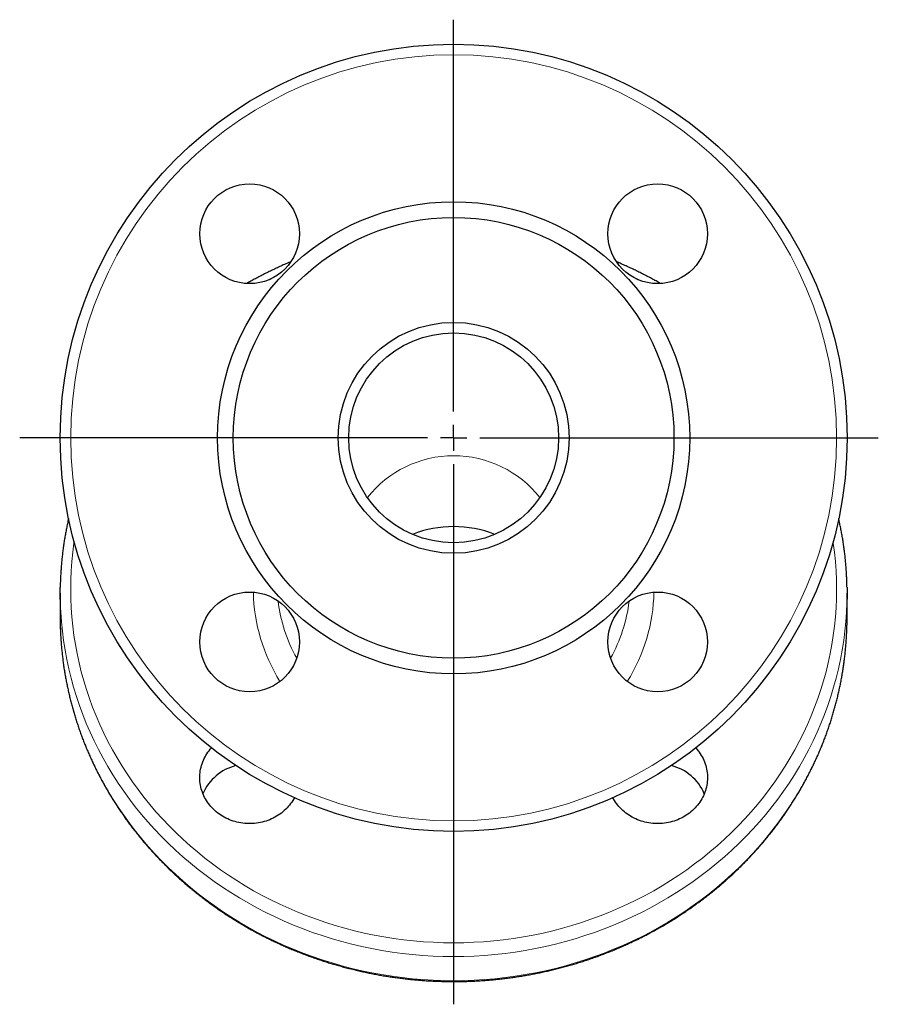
# Model space of a CAD drawing. Header units: millimetres. Extents: x 31 to 472, y 20 to 443.
# Tile 4 of 4: x 309 to 472, y 256 to 443. Entities that reach past the tile are written whole.
import ezdxf

# ---------------------------------------------------------------- set-up
doc = ezdxf.new("R2010")
doc.units = ezdxf.units.MM
doc.layers.add('FORMAT', color=7, linetype='Continuous')

# ---------------------------------------------------------------- blocks, each defined once
blk = doc.blocks.new('SW_CENTERMARKSYMBOL_0')
at = {"layer": 'FORMAT', "color": 0}
for p, q in [((0, 5), (0, 79.68)), ((0, 0), (0, 2.5)), ((-5, 0), (-82.72, 0)), ((0, 0), (-2.5, 0)), ((0, 0), (0, -2.5)), ((0, 0), (2.5, 0)), ((5, 0), (80.95, 0)), ((0, -5), (0, -107.95))]:
    blk.add_line(p, q, dxfattribs=at)

msp = doc.modelspace()

# ---------------------------------------------------------------- linework, layer by layer
at = {"color": 7, "linetype": 'Continuous', "lineweight": 25}
for p, q in [((316.33, 334.2), (316.33, 329.58)), ((466.33, 329.58), (466.33, 334.2)), ((316.33, 329.58), (316.34, 328.45)), ((466.32, 328.48), (466.33, 329.58))]:
    msp.add_line(p, q, dxfattribs=at)
at = {"color": 8, "linetype": 'Continuous', "lineweight": 18, "flags": 128}
for points in [[(357.59, 394.72), (356.49, 394.18), (355.7, 393.78)], [(426.95, 393.78), (426.16, 394.18), (425.06, 394.72)], [(318.99, 344.01), (318.95, 343.76), (318.73, 342.01), (318.55, 340.25), (318.43, 338.49), (318.35, 336.73), (318.33, 334.97), (318.35, 333.2), (318.43, 331.44), (318.55, 329.68), (318.73, 327.92), (318.95, 326.17), (319.22, 324.42), (319.55, 322.69), (319.92, 320.96), (320.34, 319.24), (320.81, 317.53), (321.33, 315.83), (321.9, 314.14), (322.51, 312.47), (323.17, 310.82), (323.88, 309.18), (324.64, 307.56), (325.44, 305.96), (326.28, 304.37), (327.17, 302.81), (328.11, 301.27), (329.08, 299.76), (330.1, 298.27), (331.16, 296.8), (332.27, 295.36), (333.41, 293.94), (334.59, 292.56), (335.82, 291.2), (337.08, 289.88), (338.37, 288.58), (339.71, 287.32), (341.08, 286.09), (342.48, 284.89), (343.92, 283.73), (345.39, 282.6), (346.89, 281.51), (348.42, 280.45), (349.98, 279.43), (351.57, 278.45), (353.18, 277.51), (354.83, 276.61), (356.49, 275.75), (358.18, 274.93), (359.9, 274.15), (361.63, 273.41), (363.39, 272.71), (365.17, 272.06), (366.96, 271.45), (368.77, 270.88), (370.59, 270.36), (372.43, 269.88), (374.28, 269.44), (376.15, 269.05), (378.02, 268.71), (379.91, 268.41), (381.8, 268.16), (383.7, 267.95), (385.6, 267.79), (387.51, 267.67), (389.42, 267.6), (391.33, 267.58), (393.24, 267.6), (395.15, 267.67), (397.05, 267.79), (398.96, 267.95), (400.85, 268.16), (402.75, 268.41), (404.63, 268.71), (406.5, 269.05), (408.37, 269.44), (410.22, 269.88), (412.06, 270.36), (413.88, 270.88), (415.69, 271.45), (417.49, 272.06), (419.26, 272.71), (421.02, 273.41), (422.75, 274.15), (424.47, 274.93), (426.16, 275.75), (427.83, 276.61), (429.47, 277.51), (431.08, 278.45), (432.67, 279.43), (434.23, 280.45), (435.77, 281.51), (437.27, 282.6), (438.74, 283.73), (440.17, 284.89), (441.58, 286.09), (442.94, 287.32), (444.28, 288.58), (445.58, 289.88), (446.84, 291.2), (448.06, 292.56), (449.24, 293.94), (450.38, 295.36), (451.49, 296.8), (452.55, 298.27), (453.57, 299.76), (454.55, 301.27), (455.48, 302.81), (456.37, 304.37), (457.21, 305.96), (458.01, 307.56), (458.77, 309.18), (459.48, 310.82), (460.14, 312.47), (460.75, 314.14), (461.32, 315.83), (461.84, 317.53), (462.31, 319.24), (462.73, 320.96), (463.1, 322.69), (463.43, 324.42), (463.7, 326.17), (463.93, 327.92), (464.1, 329.68), (464.23, 331.44), (464.3, 333.2), (464.33, 334.97), (464.3, 336.73), (464.23, 338.49), (464.1, 340.25), (463.93, 342.01), (463.7, 343.76), (463.67, 344.01)], [(466.32, 333.07), (466.3, 332.38), (466.22, 330.57), (466.09, 328.76), (465.92, 326.96), (465.68, 325.16), (465.4, 323.37), (465.07, 321.58), (464.69, 319.8), (464.25, 318.04), (463.77, 316.28), (463.24, 314.53), (462.66, 312.8), (462.02, 311.09), (461.34, 309.39), (460.62, 307.7), (459.84, 306.04), (459.02, 304.39), (458.15, 302.77), (457.24, 301.16), (456.28, 299.58), (455.27, 298.02), (454.23, 296.49), (453.14, 294.98), (452, 293.5), (450.83, 292.05), (449.61, 290.63), (448.36, 289.23), (447.06, 287.87), (445.73, 286.54), (444.36, 285.24), (442.95, 283.98), (441.51, 282.75), (440.03, 281.55), (438.53, 280.39), (436.98, 279.27), (435.41, 278.19), (433.81, 277.14), (432.17, 276.13), (430.51, 275.17), (428.83, 274.24), (427.11, 273.36), (425.38, 272.51), (423.61, 271.71), (421.83, 270.95), (420.03, 270.24), (418.2, 269.56), (416.36, 268.94), (414.5, 268.35), (412.63, 267.82), (410.74, 267.32), (408.83, 266.88), (406.92, 266.48), (404.99, 266.13), (403.06, 265.82), (401.12, 265.56), (399.17, 265.35), (397.21, 265.18), (395.25, 265.06), (393.29, 264.99), (391.33, 264.97), (389.36, 264.99), (387.4, 265.06), (385.44, 265.18), (383.49, 265.35), (381.54, 265.56), (379.59, 265.82), (377.66, 266.13), (375.73, 266.48), (373.82, 266.88), (371.91, 267.32), (370.02, 267.82), (368.15, 268.35), (366.29, 268.94), (364.45, 269.56), (362.62, 270.24), (360.82, 270.95), (359.04, 271.71), (357.28, 272.51), (355.54, 273.36), (353.83, 274.24), (352.14, 275.17), (350.48, 276.13), (348.85, 277.14), (347.24, 278.19), (345.67, 279.27), (344.13, 280.39), (342.62, 281.55), (341.14, 282.75), (339.7, 283.98), (338.29, 285.24), (336.92, 286.54), (335.59, 287.87), (334.3, 289.23), (333.04, 290.63), (331.82, 292.05), (330.65, 293.5), (329.52, 294.98), (328.43, 296.49), (327.38, 298.02), (326.37, 299.58), (325.41, 301.16), (324.5, 302.77), (323.63, 304.39), (322.81, 306.04), (322.04, 307.7), (321.31, 309.39), (320.63, 311.09), (320, 312.8), (319.41, 314.53), (318.88, 316.28), (318.4, 318.04), (317.97, 319.8), (317.58, 321.58), (317.25, 323.37), (316.97, 325.16), (316.74, 326.96), (316.56, 328.76), (316.43, 330.57), (316.35, 332.38), (316.34, 332.98)], [(316.34, 328.45), (316.35, 327.77), (316.43, 325.96), (316.56, 324.15), (316.74, 322.34), (316.97, 320.54), (317.25, 318.75), (317.58, 316.97), (317.97, 315.19), (318.4, 313.42), (318.88, 311.66), (319.41, 309.92), (320, 308.19), (320.63, 306.47), (321.31, 304.77), (322.04, 303.09), (322.81, 301.42), (323.63, 299.78), (324.5, 298.15), (325.41, 296.55), (326.37, 294.97), (327.38, 293.41), (328.43, 291.88), (329.52, 290.37), (330.65, 288.89), (331.82, 287.44), (333.04, 286.01), (334.3, 284.62), (335.59, 283.26), (336.92, 281.93), (338.29, 280.63), (339.7, 279.36), (341.14, 278.13), (342.62, 276.94), (344.13, 275.78), (345.67, 274.66), (347.24, 273.57), (348.85, 272.53), (350.48, 271.52), (352.14, 270.55), (353.83, 269.63), (355.54, 268.74), (357.28, 267.9), (359.04, 267.09), (360.82, 266.34), (362.62, 265.62), (364.45, 264.95), (366.29, 264.32), (368.15, 263.74), (370.02, 263.2), (371.91, 262.71), (373.82, 262.26), (375.73, 261.86), (377.66, 261.51), (379.59, 261.2), (381.54, 260.94), (383.49, 260.73), (385.44, 260.56), (387.4, 260.45), (389.36, 260.37), (391.33, 260.35)], [(391.33, 260.35), (393.29, 260.37), (395.25, 260.45), (397.21, 260.56), (399.17, 260.73), (401.12, 260.94), (403.06, 261.2), (404.99, 261.51), (406.92, 261.86), (408.83, 262.26), (410.74, 262.71), (412.63, 263.2), (414.5, 263.74), (416.36, 264.32), (418.2, 264.95), (420.03, 265.62), (421.83, 266.34), (423.61, 267.09), (425.38, 267.9), (427.11, 268.74), (428.83, 269.63), (430.51, 270.55), (432.17, 271.52), (433.81, 272.53), (435.41, 273.57), (436.98, 274.66), (438.53, 275.78), (440.03, 276.94), (441.51, 278.13), (442.95, 279.36), (444.36, 280.63), (445.73, 281.93), (447.06, 283.26), (448.36, 284.62), (449.61, 286.01), (450.83, 287.44), (452, 288.89), (453.14, 290.37), (454.23, 291.88), (455.27, 293.41), (456.28, 294.97), (457.24, 296.55), (458.15, 298.15), (459.02, 299.78), (459.84, 301.42), (460.62, 303.09), (461.34, 304.77), (462.02, 306.47), (462.66, 308.19), (463.24, 309.92), (463.77, 311.66), (464.25, 313.42), (464.69, 315.19), (465.07, 316.97), (465.4, 318.75), (465.68, 320.54), (465.92, 322.34), (466.09, 324.15), (466.22, 325.96), (466.3, 327.77), (466.32, 328.48)]]:
    msp.add_lwpolyline(points, dxfattribs=at)
at = {"color": 7, "linetype": 'Continuous', "lineweight": 25, "flags": 128}
for points in [[(316.34, 332.98), (316.33, 334.2), (316.34, 335.3)], [(466.32, 335.34), (466.33, 334.2), (466.32, 333.07)], [(360.98, 295.23), (360.84, 294.99), (360.66, 294.68), (360.47, 294.39), (360.26, 294.1), (360.04, 293.81), (359.81, 293.54), (359.57, 293.28), (359.32, 293.02), (359.05, 292.77), (358.78, 292.54), (358.49, 292.31), (358.2, 292.1), (357.9, 291.89), (357.59, 291.7), (357.27, 291.52), (356.94, 291.35), (356.61, 291.19), (356.26, 291.04), (355.92, 290.91), (355.57, 290.79), (355.21, 290.68), (354.85, 290.59), (354.48, 290.5), (354.12, 290.44), (353.74, 290.38), (353.37, 290.34), (353, 290.31), (352.62, 290.3), (352.25, 290.3), (351.87, 290.31), (351.5, 290.34), (351.13, 290.38), (350.75, 290.44), (350.39, 290.5), (350.02, 290.59), (349.66, 290.68), (349.3, 290.79), (348.95, 290.91), (348.61, 291.04), (348.27, 291.19), (347.93, 291.35), (347.6, 291.52), (347.28, 291.7), (346.97, 291.89), (346.67, 292.1), (346.38, 292.31), (346.09, 292.54), (345.82, 292.77), (345.55, 293.02), (345.3, 293.28), (345.06, 293.54), (344.83, 293.81), (344.61, 294.1), (344.4, 294.39), (344.21, 294.68), (344.03, 294.99), (343.86, 295.3), (343.7, 295.61), (343.56, 295.93), (343.44, 296.26), (343.32, 296.59), (343.22, 296.92), (343.14, 297.26), (343.07, 297.6), (343.01, 297.94), (342.97, 298.29), (342.95, 298.63), (342.94, 298.98), (342.94, 299.33), (342.96, 299.67), (342.99, 300.02), (343.04, 300.36), (343.1, 300.7), (343.18, 301.04), (343.27, 301.38), (343.38, 301.71), (343.5, 302.04), (343.63, 302.36), (343.78, 302.68), (343.94, 302.99), (344.12, 303.3), (344.3, 303.6), (344.5, 303.89), (344.72, 304.18), (344.94, 304.46), (345.16, 304.71)], [(437.49, 304.71), (437.71, 304.46), (437.94, 304.18), (438.15, 303.89), (438.35, 303.6), (438.54, 303.3), (438.71, 302.99), (438.87, 302.68), (439.02, 302.36), (439.15, 302.04), (439.27, 301.71), (439.38, 301.38), (439.47, 301.04), (439.55, 300.7), (439.61, 300.36), (439.66, 300.02), (439.69, 299.67), (439.71, 299.33), (439.72, 298.98), (439.71, 298.63), (439.68, 298.29), (439.64, 297.94), (439.58, 297.6), (439.51, 297.26), (439.43, 296.92), (439.33, 296.59), (439.22, 296.26), (439.09, 295.93), (438.95, 295.61), (438.79, 295.3), (438.63, 294.99), (438.44, 294.68), (438.25, 294.39), (438.04, 294.1), (437.82, 293.81), (437.59, 293.54), (437.35, 293.28), (437.1, 293.02), (436.83, 292.77), (436.56, 292.54), (436.28, 292.31), (435.98, 292.1), (435.68, 291.89), (435.37, 291.7), (435.05, 291.52), (434.72, 291.35), (434.39, 291.19), (434.05, 291.04), (433.7, 290.91), (433.35, 290.79), (432.99, 290.68), (432.63, 290.59), (432.27, 290.5), (431.9, 290.44), (431.53, 290.38), (431.15, 290.34), (430.78, 290.31), (430.4, 290.3), (430.03, 290.3), (429.65, 290.31), (429.28, 290.34), (428.91, 290.38), (428.54, 290.44), (428.17, 290.5), (427.8, 290.59), (427.44, 290.68), (427.09, 290.79), (426.73, 290.91), (426.39, 291.04), (426.05, 291.19), (425.71, 291.35), (425.39, 291.52), (425.07, 291.7), (424.76, 291.89), (424.45, 292.1), (424.16, 292.31), (423.87, 292.54), (423.6, 292.77), (423.34, 293.02), (423.08, 293.28), (422.84, 293.54), (422.61, 293.81), (422.39, 294.1), (422.18, 294.39), (421.99, 294.68), (421.81, 294.99), (421.68, 295.23)]]:
    msp.add_lwpolyline(points, dxfattribs=at)
at = {"color": 7, "linetype": 'Continuous', "lineweight": 25}
for centre, radius in [((391.33, 363.81), 75), ((352.44, 402.7), 9.5), ((430.22, 402.7), 9.5), ((391.33, 363.81), 45), ((391.33, 363.81), 42), ((391.33, 363.81), 22), ((391.33, 363.81), 20), ((352.44, 324.92), 9.5), ((430.22, 324.92), 9.5)]:
    msp.add_circle(centre, radius, dxfattribs=at)
at = {"color": 8, "linetype": 'Continuous', "lineweight": 18}
msp.add_circle((391.33, 363.81), 73, dxfattribs=at)
for centre, radius, start, end in [((391.33, 339.5), 20.9, 38.1615, 141.8385), ((386.36, 335.06), 33.22, 181.141, 212.1296), ((396.3, 335.06), 33.22, 327.8704, 358.859), ((387.03, 336.2), 29.37, 186.8269, 209.2987), ((395.66, 336.19), 29.33, 330.6874, 353.1871)]:
    msp.add_arc(centre, radius, start, end, dxfattribs=at)
at = {"color": 7, "linetype": 'Continuous', "lineweight": 25}
for centre, radius, start, end in [((391.33, 325.38), 21.51, 68.6341, 111.3659), ((352.04, 292.37), 9.24, 103.9196, 156.9601), ((430.61, 292.37), 9.24, 23.0399, 76.0804)]:
    msp.add_arc(centre, radius, start, end, dxfattribs=at)
for points, knots in [([(360.28, 397.36), (360.11, 397.28), (359.63, 397.09), (358.86, 396.75), (357.96, 396.34), (357.07, 395.92), (356.18, 395.49), (355.3, 395.05), (354.42, 394.6), (353.55, 394.14), (352.71, 393.68), (352.17, 393.37), (351.91, 393.22)], [0, 0, 0, 0, 0.059435, 0.164878, 0.270318, 0.375756, 0.481192, 0.586625, 0.692056, 0.797485, 0.902911, 1, 1, 1, 1]), ([(430.76, 393.22), (430.69, 393.26), (430.34, 393.46), (429.69, 393.82), (428.83, 394.29), (427.96, 394.74), (427.08, 395.19), (426.2, 395.63), (425.31, 396.05), (424.41, 396.47), (423.51, 396.87), (422.83, 397.17), (422.44, 397.33), (422.36, 397.36)], [0, 0, 0, 0, 0.025586, 0.130744, 0.235905, 0.341068, 0.446234, 0.551403, 0.656574, 0.761747, 0.866923, 0.972102, 1, 1, 1, 1]), ([(317.93, 348.44), (317.9, 348.34), (317.81, 347.93), (317.66, 347.22), (317.48, 346.31), (317.31, 345.4), (317.15, 344.48), (317.01, 343.57), (316.88, 342.65), (316.77, 341.73), (316.67, 340.81), (316.58, 339.89), (316.5, 338.96), (316.44, 338.04), (316.39, 337.11), (316.35, 336.2), (316.34, 335.6), (316.34, 335.31)], [0, 0, 0, 0, 0.0242483, 0.0941944, 0.1641387, 0.2340813, 0.3040223, 0.3739618, 0.4439, 0.5138368, 0.5837725, 0.6537071, 0.7236408, 0.7935737, 0.863506, 0.9334376, 1, 1, 1, 1]), ([(466.31, 335.35), (466.31, 335.42), (466.31, 335.8), (466.29, 336.48), (466.25, 337.41), (466.19, 338.33), (466.13, 339.26), (466.05, 340.18), (465.96, 341.1), (465.85, 342.02), (465.73, 342.94), (465.6, 343.86), (465.45, 344.77), (465.29, 345.69), (465.12, 346.6), (464.93, 347.51), (464.8, 348.12), (464.73, 348.43), (464.73, 348.44)], [0, 0, 0, 0, 0.0160713, 0.0862133, 0.1563553, 0.2264976, 0.2966403, 0.3667834, 0.4369271, 0.5070715, 0.5772168, 0.6473631, 0.7175105, 0.787659, 0.8578089, 0.9279602, 0.998113, 1, 1, 1, 1]), ([(316.34, 328.44), (316.34, 328.37), (316.34, 327.99), (316.37, 327.29), (316.4, 326.37), (316.46, 325.45), (316.52, 324.52), (316.6, 323.6), (316.7, 322.68), (316.8, 321.76), (316.92, 320.84), (317.05, 319.92), (317.2, 319), (317.36, 318.09), (317.53, 317.18), (317.72, 316.27), (317.92, 315.36), (318.13, 314.46), (318.35, 313.55), (318.59, 312.66), (318.84, 311.76), (319.1, 310.87), (319.38, 309.98), (319.67, 309.09), (319.97, 308.21), (320.28, 307.33), (320.61, 306.45), (320.95, 305.58), (321.3, 304.72), (321.67, 303.85), (322.05, 303), (322.44, 302.14), (322.84, 301.3), (323.25, 300.45), (323.68, 299.62), (324.12, 298.78), (324.57, 297.96), (325.03, 297.13), (325.5, 296.32), (325.99, 295.51), (326.49, 294.71), (326.99, 293.91), (327.51, 293.12), (328.05, 292.33), (328.59, 291.55), (329.14, 290.78), (329.71, 290.02), (330.28, 289.26), (330.87, 288.51), (331.47, 287.77), (332.08, 287.03), (332.7, 286.31), (333.33, 285.59), (333.97, 284.87), (334.62, 284.17), (335.28, 283.47), (335.95, 282.79), (336.63, 282.11), (337.32, 281.43), (338.02, 280.77), (338.72, 280.12), (339.44, 279.47), (340.17, 278.84), (340.91, 278.21), (341.65, 277.59), (342.41, 276.98), (343.17, 276.38), (343.94, 275.79), (344.72, 275.21), (345.51, 274.64), (346.31, 274.08), (347.11, 273.53), (347.92, 272.99), (348.75, 272.46), (349.57, 271.94), (350.41, 271.43), (351.25, 270.93), (352.1, 270.44), (352.96, 269.96), (353.82, 269.49), (354.69, 269.03), (355.57, 268.59), (356.45, 268.15), (357.34, 267.73), (358.24, 267.31), (359.14, 266.91), (360.05, 266.52), (360.96, 266.14), (361.88, 265.77), (362.8, 265.41), (363.73, 265.06), (364.66, 264.73), (365.6, 264.4), (366.54, 264.09), (367.49, 263.79), (368.44, 263.5), (369.4, 263.23), (370.36, 262.96), (371.32, 262.71), (372.29, 262.47), (373.26, 262.24), (374.23, 262.02), (375.21, 261.82), (376.19, 261.62), (377.17, 261.44), (378.15, 261.27), (379.14, 261.12), (380.13, 260.97), (381.12, 260.84), (382.11, 260.72), (383.11, 260.61), (384.1, 260.52), (385.1, 260.43), (386.1, 260.36), (387.1, 260.3), (388.1, 260.26), (389.1, 260.23), (390.08, 260.2), (390.83, 260.2), (391.23, 260.2), (391.33, 260.2)], [0, 0, 0, 0, 0.0020416, 0.0106135, 0.0191854, 0.0277573, 0.0363293, 0.0449013, 0.0534734, 0.0620455, 0.0706178, 0.0791902, 0.0877628, 0.0963354, 0.1049083, 0.1134813, 0.1220545, 0.1306279, 0.1392015, 0.1477754, 0.1563494, 0.1649238, 0.1734984, 0.1820732, 0.1906484, 0.1992238, 0.2077995, 0.2163756, 0.2249519, 0.2335286, 0.2421056, 0.250683, 0.2592607, 0.2678387, 0.2764171, 0.2849959, 0.293575, 0.3021545, 0.3107344, 0.3193146, 0.3278952, 0.3364762, 0.3450576, 0.3536394, 0.3622215, 0.370804, 0.3793869, 0.3879702, 0.3965539, 0.4051379, 0.4137223, 0.4223071, 0.4308923, 0.4394778, 0.4480637, 0.45665, 0.4652366, 0.4738236, 0.4824109, 0.4909986, 0.4995866, 0.508175, 0.5167637, 0.5253527, 0.533942, 0.5425316, 0.5511216, 0.5597119, 0.5683024, 0.5768933, 0.5854844, 0.5940758, 0.6026675, 0.6112595, 0.6198517, 0.6284442, 0.6370369, 0.6456299, 0.6542231, 0.6628165, 0.6714101, 0.680004, 0.6885981, 0.6971924, 0.7057869, 0.7143815, 0.7229764, 0.7315714, 0.7401666, 0.748762, 0.7573575, 0.7659532, 0.7745491, 0.7831451, 0.7917412, 0.8003375, 0.8089338, 0.8175303, 0.826127, 0.8347237, 0.8433205, 0.8519175, 0.8605145, 0.8691116, 0.8777088, 0.8863061, 0.8949035, 0.9035009, 0.9120984, 0.9206959, 0.9292935, 0.9378912, 0.9464889, 0.9550866, 0.9636844, 0.9722822, 0.9808801, 0.9894779, 0.9976233, 1, 1, 1, 1]), ([(391.33, 260.2), (391.5, 260.2), (392.01, 260.2), (392.86, 260.21), (393.86, 260.23), (394.86, 260.27), (395.86, 260.32), (396.86, 260.38), (397.86, 260.46), (398.86, 260.55), (399.85, 260.64), (400.85, 260.76), (401.84, 260.88), (402.83, 261.02), (403.82, 261.16), (404.8, 261.32), (405.79, 261.5), (406.77, 261.68), (407.75, 261.88), (408.72, 262.09), (409.69, 262.31), (410.66, 262.54), (411.63, 262.78), (412.59, 263.04), (413.55, 263.31), (414.5, 263.59), (415.45, 263.88), (416.4, 264.19), (417.34, 264.5), (418.28, 264.83), (419.21, 265.17), (420.14, 265.52), (421.06, 265.88), (421.98, 266.25), (422.89, 266.64), (423.79, 267.03), (424.69, 267.44), (425.59, 267.86), (426.47, 268.28), (427.36, 268.72), (428.23, 269.17), (429.1, 269.64), (429.96, 270.11), (430.82, 270.59), (431.66, 271.08), (432.5, 271.59), (433.34, 272.1), (434.16, 272.62), (434.98, 273.16), (435.79, 273.7), (436.59, 274.26), (437.39, 274.82), (438.17, 275.39), (438.95, 275.98), (439.72, 276.57), (440.48, 277.17), (441.23, 277.78), (441.98, 278.4), (442.71, 279.03), (443.44, 279.67), (444.15, 280.32), (444.86, 280.98), (445.55, 281.64), (446.24, 282.32), (446.92, 283), (447.58, 283.69), (448.24, 284.39), (448.89, 285.1), (449.52, 285.81), (450.15, 286.53), (450.77, 287.26), (451.37, 288), (451.97, 288.75), (452.55, 289.5), (453.12, 290.26), (453.68, 291.03), (454.24, 291.8), (454.78, 292.58), (455.3, 293.37), (455.82, 294.16), (456.33, 294.96), (456.82, 295.76), (457.3, 296.58), (457.77, 297.39), (458.23, 298.22), (458.68, 299.05), (459.11, 299.88), (459.53, 300.72), (459.94, 301.56), (460.34, 302.41), (460.73, 303.27), (461.1, 304.13), (461.46, 304.99), (461.81, 305.86), (462.15, 306.73), (462.47, 307.61), (462.78, 308.49), (463.08, 309.37), (463.36, 310.26), (463.63, 311.15), (463.89, 312.04), (464.14, 312.94), (464.37, 313.84), (464.59, 314.74), (464.8, 315.65), (465, 316.56), (465.18, 317.47), (465.34, 318.38), (465.5, 319.3), (465.64, 320.21), (465.77, 321.13), (465.89, 322.05), (465.99, 322.97), (466.08, 323.89), (466.15, 324.82), (466.21, 325.74), (466.26, 326.66), (466.3, 327.57), (466.31, 328.18), (466.32, 328.47)], [0, 0, 0, 0, 0.004572, 0.013168, 0.021763, 0.030359, 0.038954, 0.04755, 0.056145, 0.064741, 0.073336, 0.081931, 0.090527, 0.099122, 0.107717, 0.116312, 0.124907, 0.133503, 0.142098, 0.150692, 0.159287, 0.167882, 0.176477, 0.185071, 0.193666, 0.20226, 0.210855, 0.219449, 0.228043, 0.236637, 0.245231, 0.253824, 0.262418, 0.271011, 0.279605, 0.288198, 0.296791, 0.305383, 0.313976, 0.322568, 0.33116, 0.339752, 0.348344, 0.356936, 0.365527, 0.374118, 0.382709, 0.3913, 0.39989, 0.40848, 0.41707, 0.42566, 0.434249, 0.442838, 0.451427, 0.460016, 0.468604, 0.477192, 0.485779, 0.494367, 0.502954, 0.51154, 0.520127, 0.528713, 0.537298, 0.545884, 0.554468, 0.563053, 0.571637, 0.580221, 0.588805, 0.597388, 0.60597, 0.614553, 0.623135, 0.631716, 0.640298, 0.648878, 0.657459, 0.666039, 0.674619, 0.683198, 0.691777, 0.700355, 0.708934, 0.717511, 0.726089, 0.734666, 0.743242, 0.751819, 0.760394, 0.76897, 0.777545, 0.78612, 0.794695, 0.803269, 0.811843, 0.820416, 0.828989, 0.837562, 0.846135, 0.854707, 0.863279, 0.871851, 0.880423, 0.888994, 0.897565, 0.906136, 0.914707, 0.923278, 0.931848, 0.940418, 0.948988, 0.957558, 0.966128, 0.974698, 0.983267, 0.991837, 1, 1, 1, 1])]:
    msp.add_open_spline(points, degree=3, knots=knots, dxfattribs=at)

# ---------------------------------------------------------------- block references
at = {"layer": 'FORMAT'}
msp.add_blockref('SW_CENTERMARKSYMBOL_0', (391.33, 363.81), dxfattribs=at)

doc.saveas('drawing.dxf')
